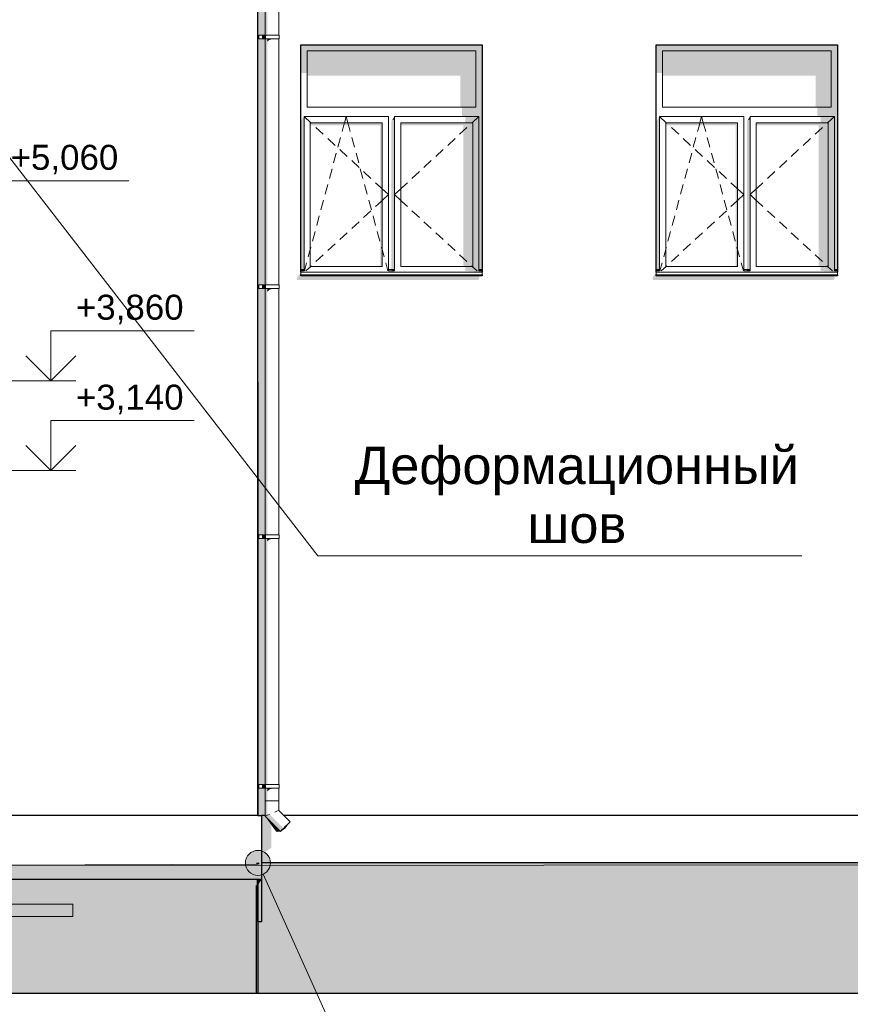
# Model space of a CAD drawing. Header units: millimetres. Extents: x -95523 to 190468, y -7401 to 17692.
# Tile 49 of 139: x -21893 to -15245, y -1132 to 6750. Entities that reach past the tile are written whole.
import ezdxf

# ---------------------------------------------------------------- set-up
doc = ezdxf.new("R2010")
doc.units = ezdxf.units.MM
doc.header["$MEASUREMENT"] = 0
doc.set_wipeout_variables(frame=1)
doc.linetypes.add('Wipeout_Contour', pattern=[1000, 0, -1000])
for name, color, linetype, lineweight in [('Р_Фасад в осях 1-24_2_1 Молдинги_Ном._пера__1', 7, 'Continuous', 15), ('Р_Фасад в осях 1-24_2_1_Цоколь_Ном._пера__2', 8, 'Continuous', 15), ('Р_Фасад в осях 1-24_2_1_Цоколь_Ном._пера__21', 7, 'Continuous', 30), ('Р_Фасад в осях 1-24_2_2D - Общий_Ном._пера__2', 8, 'Continuous', 15), ('Р_Фасад в осях 1-24_2_2D - Общий_Ном._пера__74', 255, 'Continuous', 0), ('Р_Фасад в осях 1-24_2_Аннотация - Выносная Надпись.Фасад фрагмент_Ном._пера__1', 7, 'Continuous', 15), ('Р_Фасад в осях 1-24_2_Конструктив - Стены Несущие_Ном._пера__1', 7, 'Continuous', 15), ('Р_Фасад в осях 1-24_2_Конструктив - Стены Несущие_Ном._пера__2', 8, 'Continuous', 15), ('Р_Фасад в осях 1-24_2_Конструктив - Стены Несущие_Ном._пера__21', 7, 'Continuous', 30), ('Р_Фасад в осях 1-24_2_Новый_1 ВОДОСТОК_Ном._пера__141', 7, 'Continuous', 20), ('Р_Фасад в осях 1-24_2_Новый_1 ВОДОСТОК_Ном._пера__2', 8, 'Continuous', 15), ('Р_Фасад в осях 1-24_2_Новый_1_  перегородки НОВЫЕ_Ном._пера__2', 8, 'Continuous', 15), ('Р_Фасад в осях 1-24_2_Новый_Аннотация - Выносная Надпись.Фасад фрагмент_Ном._пера__1', 7, 'Continuous', 15), ('Р_Фасад в осях 1-24_2_Новый_Конструктив - Стены Несущие_Ном._пера__2', 8, 'Continuous', 15), ('Р_Фасад в осях 1-24_2_Новый_Конструктив - Стены Несущие_Ном._пера__21', 7, 'Continuous', 30), ('Р_Фасад в осях 1-24_2_Размер - Отметка Уровня_Ном._пера__1', 7, 'Continuous', 15), ('Р_Фасад в осях 1-24_2_Размер - Отметка Уровня_Ном._пера__120', 7, 'Continuous', 5)]:
    doc.layers.add(name, color=color, linetype=linetype, lineweight=lineweight)
doc.layers.add('Р_Фасад в осях 1-24_2_1 Молдинги_Ном._пера__48', color=7, linetype='Continuous', lineweight=60, true_color=0xa80f02)
doc.layers.add('Р_Фасад в осях 1-24_2_Новый_Конструктив - Перекрытия_Ном._пера__89', color=7, linetype='Continuous', lineweight=20, true_color=0x71cebe)
doc.layers.add('Р_Фасад в осях 1-24_2_Новый_Конструктив - Перекрытия', color=7, linetype='Continuous')
doc.layers.add('Р_Фасад в осях 1-24_2_Размер - Отметка Уровня', color=7, linetype='Continuous')
doc.styles.add('СГЕНЕРИР_СТИЛЬ_1', font='arial.ttf')

msp = doc.modelspace()

# ---------------------------------------------------------------- hatches: boundary and pattern name
at = {"layer": 'Р_Фасад в осях 1-24_2_1_Цоколь_Ном._пера__2', "linetype": 'Continuous', "lineweight": 0, "true_color": 0x3f3f3f}
for points in [[(-19956.1, 380), (-19956.1, 66.6), (-19879.1, 121), (-19879.1, 311.8), (-19911.8, 358), (-19928, 374.1), (-19928, 380)], [(-19956.1, -134.1), (-19986.1, -134.1), (-19986.1, -176.5)]]:
    msp.add_hatch(color=250, dxfattribs=at).paths.add_polyline_path(points)
at = {"layer": 'Р_Фасад в осях 1-24_2_Конструктив - Стены Несущие_Ном._пера__2', "linetype": 'Continuous', "lineweight": 0, "true_color": 0x3f3f3f}
for points in [[(-19928, 7550), (-19987.3, 7550), (-19987.3, 3850), (-19928, 3850), (-19928, 4596.9), (-19978.9, 4596.9), (-19978.9, 4626.9), (-19928, 4626.9), (-19928, 6596.9), (-19978.9, 6596.9), (-19978.9, 6626.9), (-19928, 6626.9)], [(-18242.2, 6500), (-18192.2, 6500), (-18192.2, 6550), (-19642.2, 6550), (-19642.2, 6500), (-19592.2, 6500)], [(-15397.2, 6500), (-15347.2, 6500), (-15347.2, 6550), (-16797.2, 6550), (-16797.2, 6500), (-16747.2, 6500)], [(-19642.2, 6500), (-19642.2, 6323.7), (-19592.2, 6323.7), (-19592.2, 6500)], [(-18242.2, 6500), (-19592.2, 6500), (-19592.2, 6302.5), (-18367.2, 6302.5), (-18367.2, 6050), (-18242.2, 6050)], [(-18217.2, 5975), (-18217.2, 4750), (-18192.2, 4750), (-18192.2, 6500), (-18242.2, 6500), (-18242.2, 6050), (-18242.2, 5975)], [(-16797.2, 6500), (-16797.2, 6323.7), (-16747.2, 6323.7), (-16747.2, 6500)], [(-15397.2, 6500), (-16747.2, 6500), (-16747.2, 6302.5), (-15522.2, 6302.5), (-15522.2, 6050), (-15397.2, 6050)], [(-15397.2, 5975), (-15372.2, 5975), (-15372.2, 4750), (-15347.2, 4750), (-15347.2, 6500), (-15397.2, 6500), (-15397.2, 6050)], [(-18242.2, 6050), (-18352.2, 6050), (-18352.2, 5975), (-18242.2, 5975)], [(-15397.2, 6050), (-15507.2, 6050), (-15507.2, 5975), (-15397.2, 5975)], [(-19642.2, 4750), (-19617.2, 4750), (-19617.2, 5975), (-19642.2, 5939.6)], [(-19567.2, 5903.8), (-19007.2, 5903.8), (-19007.2, 4775), (-18992.2, 4775), (-18992.2, 5925), (-19567.2, 5925)], [(-18917.2, 5939.6), (-18917.2, 4750), (-18892.2, 4750), (-18892.2, 5950), (-18909.9, 5950)], [(-18909.9, 5950), (-18892.2, 5950), (-18892.2, 5975)], [(-18267.2, 5925), (-18842.2, 5925), (-18842.2, 5903.8), (-18342.2, 5903.8), (-18342.2, 4775), (-18267.2, 4775)], [(-18327.2, 5925), (-18217.2, 5925), (-18217.2, 5975), (-18327.2, 5975)], [(-18267.2, 4775), (-18217.2, 4775), (-18217.2, 5925), (-18267.2, 5925)], [(-16797.2, 4750), (-16772.2, 4750), (-16772.2, 5975), (-16797.2, 5939.6)], [(-16722.2, 5903.8), (-16162.2, 5903.8), (-16162.2, 4775), (-16147.2, 4775), (-16147.2, 5925), (-16722.2, 5925)], [(-16072.2, 4750), (-16047.2, 4750), (-16047.2, 5950), (-16064.9, 5950), (-16072.2, 5939.6)], [(-16064.9, 5950), (-16047.2, 5950), (-16047.2, 5975)], [(-15997.2, 5925), (-15997.2, 5903.8), (-15497.2, 5903.8), (-15497.2, 4775), (-15422.2, 4775), (-15422.2, 5925)], [(-15482.2, 5925), (-15372.2, 5925), (-15372.2, 5975), (-15482.2, 5975)], [(-15422.2, 5925), (-15422.2, 4775), (-15372.2, 4775), (-15372.2, 5925)], [(-19642.2, 4730), (-19672.2, 4685.7), (-19672.2, 4665.7), (-18222.2, 4665.7), (-18212.2, 4689.8), (-18219.4, 4689.8), (-18212.5, 4700), (-19642.2, 4700)], [(-19641.2, 4740), (-19617.2, 4740), (-19617.2, 4750), (-19641.2, 4750)], [(-19617.2, 4740), (-19641.2, 4740), (-19617.2, 4738.5)], [(-18916.2, 4750), (-18916.2, 4740), (-18892.2, 4740), (-18892.2, 4750)], [(-18916.2, 4740), (-18892.2, 4738.5), (-18892.2, 4740)], [(-18327.2, 4775), (-18327.2, 4738.5), (-18217.2, 4738.5), (-18217.2, 4775)], [(-18327.2, 4738.5), (-18192.2, 4730), (-18192.2, 4740), (-18217.2, 4740), (-18217.2, 4738.5)], [(-18217.2, 4740), (-18192.2, 4740), (-18192.2, 4750), (-18217.2, 4750)], [(-16827.2, 4685.7), (-16827.2, 4665.7), (-15377.2, 4665.7), (-15367.2, 4689.8), (-15374.4, 4689.8), (-15367.5, 4700), (-16797.2, 4700), (-16797.2, 4730)], [(-16772.2, 4750), (-16796.2, 4750), (-16796.2, 4740), (-16772.2, 4740)], [(-16772.2, 4740), (-16796.2, 4740), (-16772.2, 4738.5)], [(-16071.2, 4750), (-16071.2, 4740), (-16047.2, 4740), (-16047.2, 4750)], [(-16047.2, 4740), (-16071.2, 4740), (-16047.2, 4738.5)], [(-15372.2, 4775), (-15482.2, 4775), (-15482.2, 4738.5), (-15372.2, 4738.5)], [(-15347.2, 4730), (-15347.2, 4740), (-15372.2, 4740), (-15372.2, 4738.5), (-15482.2, 4738.5)], [(-15347.2, 4750), (-15372.2, 4750), (-15372.2, 4740), (-15347.2, 4740)], [(-19642.2, 4700), (-18192.2, 4700), (-18192.2, 4708.1), (-19642.2, 4708.1)], [(-16797.2, 4708.1), (-16797.2, 4700), (-15347.2, 4700), (-15347.2, 4708.1)], [(-19928, 3850), (-19986.3, 3850), (-19986.3, 380), (-19928, 380), (-19928, 596.9), (-19978.9, 596.9), (-19978.9, 626.9), (-19928, 626.9), (-19928, 2596.9), (-19978.9, 2596.9), (-19978.9, 2626.9), (-19928, 2626.9)], [(-19987.3, 380), (-19986.3, 380), (-19986.3, 3780), (-19987.3, 3780)], [(-19956.1, -42.4), (-15172, -42.4), (-15172, -328.5), (-14177.2, -328.5), (-14177.2, -286), (-15142, -286), (-15142, 0), (-19956.1, 0)], [(-19987.3, -345.6), (-19986.3, -345.6), (-19986.3, -134.1), (-19987.3, -134.1)], [(-19986.1, -134.1), (-19986.3, -345.6)], [(-19986.1, -345.6), (-19987.3, -345.6), (-19987.3, -515.7), (-19956.1, -471.6), (-19986.1, -471.6)]]:
    msp.add_hatch(color=250, dxfattribs=at).paths.add_polyline_path(points)
at = {"layer": 'Р_Фасад в осях 1-24_2_Новый_1 ВОДОСТОК_Ном._пера__2', "linetype": 'Continuous', "lineweight": 0, "true_color": 0x3f3f3f}
for points in [[(-19928, 11223.3), (-19928, 496.9), (-19923.8, 496.9), (-19923.8, 596.9), (-19927.9, 596.9), (-19927.9, 626.9), (-19923.8, 626.9), (-19923.8, 2596.9), (-19927.9, 2596.9), (-19927.9, 2626.9), (-19923.8, 2626.9), (-19923.8, 4596.9), (-19927.9, 4596.9), (-19927.9, 4626.9), (-19923.8, 4626.9), (-19923.8, 6596.9), (-19927.9, 6596.9), (-19927.9, 6626.9), (-19923.8, 6626.9), (-19923.8, 8596.9), (-19927.9, 8596.9), (-19927.9, 8626.9), (-19923.8, 8626.9), (-19923.8, 10596.9), (-19927.9, 10596.9), (-19927.9, 10626.9), (-19923.8, 10626.9), (-19923.8, 11223.3)], [(-19911.8, 8596.9), (-19923.8, 8596.9), (-19923.8, 6626.9), (-19911.8, 6626.9)], [(-19977.5, 6596.9), (-19977.5, 6626.9), (-19978.9, 6626.9), (-19978.9, 6596.9)], [(-19950.7, 6596.9), (-19928, 6596.9), (-19928, 6626.9), (-19950.7, 6626.9)], [(-19911.8, 6596.9), (-19923.8, 6596.9), (-19923.8, 4626.9), (-19911.8, 4626.9)], [(-19911.8, 6596.9), (-19911.8, 6571.3), (-19894, 6588.2), (-19894, 6596.9)], [(-19894, 6596.9), (-19894, 6588.2), (-19875.3, 6593.4), (-19873, 6594.5), (-19873, 6596.9)], [(-19873, 6596.9), (-19873, 6594.5), (-19852.7, 6594.5), (-19851.9, 6596.9)], [(-19851.9, 6596.9), (-19851.9, 6594.9), (-19834.1, 6594.9), (-19834.1, 6596.9)], [(-19834.1, 6594.9), (-19822.1, 6594.8), (-19822.1, 6596.9), (-19834.1, 6596.9)], [(-19822.1, 6596.9), (-19822.1, 6594.8), (-19818, 6594.4), (-19818, 6596.9)], [(-19977.5, 4596.9), (-19977.5, 4626.9), (-19978.9, 4626.9), (-19978.9, 4596.9)], [(-19950.7, 4596.9), (-19928, 4596.9), (-19928, 4626.9), (-19950.7, 4626.9)], [(-19923.8, 2626.9), (-19911.8, 2626.9), (-19911.8, 4596.9), (-19923.8, 4596.9)], [(-19911.8, 4596.9), (-19911.8, 4571.3), (-19894, 4588.2), (-19894, 4596.9)], [(-19873, 4596.9), (-19894, 4596.9), (-19894, 4588.2), (-19875.3, 4593.4), (-19873, 4594.5)], [(-19873, 4594.5), (-19852.7, 4594.5), (-19851.9, 4596.9), (-19873, 4596.9)], [(-19834.1, 4596.9), (-19851.9, 4596.9), (-19851.9, 4594.9), (-19834.1, 4594.9)], [(-19834.1, 4594.9), (-19822.1, 4594.8), (-19822.1, 4596.9), (-19834.1, 4596.9)], [(-19822.1, 4596.9), (-19822.1, 4594.8), (-19818, 4594.4), (-19818, 4596.9)], [(-19977.5, 2596.9), (-19977.5, 2626.9), (-19978.9, 2626.9), (-19978.9, 2596.9)], [(-19950.7, 2596.9), (-19928, 2596.9), (-19928, 2626.9), (-19950.7, 2626.9)], [(-19923.8, 2596.9), (-19923.8, 626.9), (-19911.8, 626.9), (-19911.8, 2596.9)], [(-19894, 2596.9), (-19911.8, 2596.9), (-19911.8, 2571.3), (-19894, 2588.2)], [(-19873, 2596.9), (-19894, 2596.9), (-19894, 2588.2), (-19875.3, 2593.4), (-19873, 2594.5)], [(-19873, 2594.5), (-19852.7, 2594.5), (-19851.9, 2596.9), (-19873, 2596.9)], [(-19834.1, 2596.9), (-19851.9, 2596.9), (-19851.9, 2594.9), (-19834.1, 2594.9)], [(-19834.1, 2594.9), (-19822.1, 2594.8), (-19822.1, 2596.9), (-19834.1, 2596.9)], [(-19822.1, 2596.9), (-19822.1, 2594.8), (-19818, 2594.4), (-19818, 2596.9)], [(-19977.5, 596.9), (-19977.5, 626.9), (-19978.9, 626.9), (-19978.9, 596.9)], [(-19950.7, 596.9), (-19928, 596.9), (-19928, 626.9), (-19950.7, 626.9)], [(-19923.8, 596.9), (-19923.8, 496.9), (-19911.8, 496.9), (-19911.8, 596.9)], [(-19894, 596.9), (-19911.8, 596.9), (-19911.8, 571.3), (-19894, 588.2)], [(-19873, 596.9), (-19894, 596.9), (-19894, 588.2), (-19875.3, 593.4), (-19873, 594.5)], [(-19873, 596.9), (-19873, 594.5), (-19852.7, 594.5), (-19851.9, 596.9)], [(-19851.9, 596.9), (-19851.9, 594.9), (-19834.1, 594.9), (-19834.1, 596.9)], [(-19834.1, 596.9), (-19834.1, 594.9), (-19822.1, 594.8), (-19822.1, 596.9)], [(-19818, 596.9), (-19822.1, 596.9), (-19822.1, 594.8), (-19818, 594.4)], [(-19928, 496.9), (-19928, 374.1), (-19923.8, 375.9), (-19923.8, 496.9)], [(-19923.8, 496.9), (-19923.8, 375.9), (-19911.8, 380.8), (-19911.8, 496.9)], [(-19923.8, 375.9), (-19928, 374.1), (-19805.8, 252), (-19802.8, 254.9)], [(-19923.8, 375.9), (-19802.8, 254.9), (-19794.4, 263.4), (-19911.8, 380.8)], [(-19911.8, 380.8), (-19794.4, 263.4), (-19781.8, 276), (-19894, 388.2)], [(-19879.7, 325.9), (-19911.8, 358), (-19844.9, 263.4), (-19844.4, 276)], [(-19839.5, 285.7), (-19879.7, 325.9), (-19844.4, 276)], [(-19844.9, 264.3), (-19838.2, 254.9), (-19825.5, 252), (-19843.6, 277.6), (-19844.4, 276)], [(-19844.9, 263.4), (-19838.2, 254.9), (-19844.9, 264.3)], [(-19839.5, 285.7), (-19843.6, 277.6), (-19825.5, 252), (-19808.7, 254.9)], [(-19794.4, 263.4), (-19798.1, 259.6), (-19789.9, 263.4), (-19791.8, 266)], [(-19791.8, 266), (-19789.9, 263.4), (-19772.5, 276), (-19776.4, 281.4), (-19781.8, 276)], [(-19766.9, 290.9), (-19776.4, 281.4), (-19772.5, 276), (-19759.1, 290.9), (-19762.3, 295.4)], [(-19752, 305.7), (-19762.3, 295.4), (-19759.1, 290.9), (-19751.5, 305.7)]]:
    msp.add_hatch(color=250, dxfattribs=at).paths.add_polyline_path(points)
at = {"layer": 'Р_Фасад в осях 1-24_2_Новый_1_  перегородки НОВЫЕ_Ном._пера__2', "linetype": 'Continuous', "lineweight": 0, "true_color": 0x3f3f3f}
msp.add_hatch(color=250, dxfattribs=at).paths.add_polyline_path([(-19987.3, 3780), (-19986.3, 3780), (-19986.3, 3850)])
at = {"layer": 'Р_Фасад в осях 1-24_2_Новый_Конструктив - Стены Несущие_Ном._пера__2', "linetype": 'Continuous', "lineweight": 0, "true_color": 0x3f3f3f}
for points in [[(-22467.2, -63), (-22467.2, -180), (-22448.6, -180), (-22443.8, -173.1), (-19997.3, -171.7), (-19997.3, -134.1), (-22437, -134.1), (-22437, -163.6), (-22467, -163.6), (-22467, -63)], [(-19997.3, -134.1), (-19997.3, -171.7), (-19987.3, -171.7), (-19987.3, -134.1)]]:
    msp.add_hatch(color=250, dxfattribs=at).paths.add_polyline_path(points)
at = {"layer": 'Р_Фасад в осях 1-24_2_Размер - Отметка Уровня', "linetype": 'Continuous', "lineweight": 0, "true_color": 0x000000}
msp.add_hatch(color=18, dxfattribs=at).paths.add_polyline_path([(-20086.3, 0), (-20078.7, -38.3), (-20057, -70.7), (-20024.6, -92.4), (-19986.3, -100), (-19948, -92.4), (-19915.6, -70.7), (-19893.9, -38.3), (-19886.3, 0), (-19893.9, 38.3), (-19915.6, 70.7), (-19948, 92.4), (-19986.3, 100), (-20024.6, 92.4), (-20057, 70.7), (-20078.7, 38.3)])

# ---------------------------------------------------------------- linework, layer by layer
at = {"layer": 'Р_Фасад в осях 1-24_2_1 Молдинги_Ном._пера__1', "color": 7, "linetype": 'Continuous', "lineweight": 15}
msp.add_line((-19986.3, -10), (-22437.2, -20.3), dxfattribs=at)
at = {"layer": 'Р_Фасад в осях 1-24_2_1 Молдинги_Ном._пера__48', "color": 14, "linetype": 'Continuous', "lineweight": 60, "true_color": 0xa80f02}
msp.add_line((-19986.3, 0), (-19986.3, -10), dxfattribs=at)
at = {"layer": 'Р_Фасад в осях 1-24_2_1_Цоколь_Ном._пера__21', "color": 7, "linetype": 'Continuous', "lineweight": 30}
for p, q in [((-19986.1, 380), (-22291, 380)), ((-19986.1, 380), (-19956.1, 380)), ((-19956.1, 380), (-19956.1, -134.1)), ((-19928, 380), (-19956.1, 380)), ((-15142, 380), (-19778.2, 380)), ((-15142, 0), (-19956.1, 0)), ((-19986.1, -134.1), (-22437, -134.1)), ((-19986.1, -471.6), (-19986.1, -134.1)), ((-19956.1, -134.1), (-19986.1, -134.1)), ((-19956.1, -134.1), (-19956.1, -471.6)), ((-19956.1, -471.6), (-19986.1, -471.6))]:
    msp.add_line(p, q, dxfattribs=at)
at = {"layer": 'Р_Фасад в осях 1-24_2_Конструктив - Стены Несущие_Ном._пера__1', "color": 7, "linetype": 'Continuous', "lineweight": 15}
for p, q in [((-19592.2, 6050), (-19592.2, 6500)), ((-19592.2, 6500), (-18242.2, 6500)), ((-18242.2, 6500), (-18242.2, 6050)), ((-16747.2, 6050), (-16747.2, 6500)), ((-16747.2, 6500), (-15397.2, 6500)), ((-15397.2, 6500), (-15397.2, 6050)), ((-18242.2, 6050), (-19592.2, 6050)), ((-15397.2, 6050), (-16747.2, 6050)), ((-19617.2, 5975), (-19617.2, 5925)), ((-18942.2, 5975), (-19617.2, 5975)), ((-19617.2, 5975), (-19563.2, 5925)), ((-19617.2, 5925), (-19617.2, 4775)), ((-19567.2, 4775), (-19567.2, 5925)), ((-19567.2, 5925), (-18992.2, 5925)), ((-19563.2, 5925), (-19558.5, 5920.6)), ((-19300.5, 5897.8), (-19293.2, 5925)), ((-19293.2, 5925), (-19279.7, 5975)), ((-19266.2, 5925), (-19279.7, 5975)), ((-19258.8, 5897.8), (-19266.2, 5925)), ((-18992.2, 5925), (-18992.2, 4775)), ((-18942.2, 5925), (-18942.2, 5975)), ((-18942.2, 4775), (-18942.2, 5925)), ((-18892.2, 5975), (-18892.2, 5925)), ((-18217.2, 5975), (-18892.2, 5975)), ((-18892.2, 5925), (-18892.2, 4775)), ((-18842.2, 4775), (-18842.2, 5925)), ((-18842.2, 5925), (-18267.2, 5925)), ((-18271.2, 5925), (-18275.9, 5920.6)), ((-18217.2, 5975), (-18271.2, 5925)), ((-18267.2, 5925), (-18267.2, 4775)), ((-18217.2, 5925), (-18217.2, 5975)), ((-18217.2, 4775), (-18217.2, 5925)), ((-16772.2, 5975), (-16772.2, 5925)), ((-16097.2, 5975), (-16772.2, 5975)), ((-16772.2, 5975), (-16718.2, 5925)), ((-16772.2, 5925), (-16772.2, 4775)), ((-16722.2, 4775), (-16722.2, 5925)), ((-16722.2, 5925), (-16147.2, 5925)), ((-16718.2, 5925), (-16713.5, 5920.6)), ((-16455.5, 5897.8), (-16448.2, 5925)), ((-16448.2, 5925), (-16434.7, 5975)), ((-16421.2, 5925), (-16434.7, 5975)), ((-16413.8, 5897.8), (-16421.2, 5925)), ((-16147.2, 5925), (-16147.2, 4775)), ((-16097.2, 5925), (-16097.2, 5975)), ((-16097.2, 4775), (-16097.2, 5925)), ((-16047.2, 5975), (-16047.2, 5925)), ((-15372.2, 5975), (-16047.2, 5975)), ((-16047.2, 5925), (-16047.2, 4775)), ((-15997.2, 4775), (-15997.2, 5925)), ((-15997.2, 5925), (-15422.2, 5925)), ((-15426.2, 5925), (-15430.9, 5920.6)), ((-15372.2, 5975), (-15426.2, 5925)), ((-15422.2, 5925), (-15422.2, 4775)), ((-15372.2, 5925), (-15372.2, 5975)), ((-15372.2, 4775), (-15372.2, 5925)), ((-19521.8, 5886.7), (-19463.1, 5832.3)), ((-19312.2, 5854.6), (-19300.5, 5897.8)), ((-19247.2, 5854.6), (-19258.8, 5897.8)), ((-18312.6, 5886.7), (-18371.3, 5832.3)), ((-16676.8, 5886.7), (-16618.1, 5832.3)), ((-16467.2, 5854.6), (-16455.5, 5897.8)), ((-16402.2, 5854.6), (-16413.8, 5897.8)), ((-15467.6, 5886.7), (-15526.3, 5832.3)), ((-19426.4, 5798.4), (-19367.7, 5744)), ((-19346.1, 5729), (-19325.2, 5806.3)), ((-19213.3, 5729), (-19234.1, 5806.3)), ((-18408, 5798.4), (-18466.7, 5744)), ((-16581.4, 5798.4), (-16522.7, 5744)), ((-16501.1, 5729), (-16480.2, 5806.3)), ((-16368.3, 5729), (-16389.1, 5806.3)), ((-15563, 5798.4), (-15621.7, 5744)), ((-19380, 5603.5), (-19359.1, 5680.8)), ((-19331, 5710), (-19272.3, 5655.7)), ((-19179.4, 5603.5), (-19200.2, 5680.8)), ((-18503.3, 5710), (-18562, 5655.7)), ((-16535, 5603.5), (-16514.1, 5680.8)), ((-16486, 5710), (-16427.3, 5655.7)), ((-16334.4, 5603.5), (-16355.2, 5680.8)), ((-15658.3, 5710), (-15717, 5655.7)), ((-19235.6, 5621.7), (-19176.9, 5567.4)), ((-18598.7, 5621.7), (-18657.4, 5567.4)), ((-16390.6, 5621.7), (-16331.9, 5567.4)), ((-15753.7, 5621.7), (-15812.4, 5567.4)), ((-19413.9, 5478), (-19393, 5555.3)), ((-19145.5, 5478), (-19166.4, 5555.3)), ((-19140.2, 5533.4), (-19081.5, 5479)), ((-18694.1, 5533.4), (-18752.8, 5479)), ((-16568.9, 5478), (-16548, 5555.3)), ((-16300.5, 5478), (-16321.4, 5555.3)), ((-16295.2, 5533.4), (-16236.5, 5479)), ((-15849.1, 5533.4), (-15907.8, 5479)), ((-19044.8, 5445.1), (-19000.9, 5404.4)), ((-18789.5, 5445.1), (-18833.5, 5404.4)), ((-16199.8, 5445.1), (-16155.9, 5404.4)), ((-15944.5, 5445.1), (-15988.5, 5404.4)), ((-19447.7, 5352.5), (-19426.9, 5429.8)), ((-19111.6, 5352.5), (-19132.5, 5429.8)), ((-19000.9, 5404.4), (-18992.2, 5396.3)), ((-18992.2, 5396.3), (-18942.2, 5350)), ((-18842.2, 5396.3), (-18892.2, 5350)), ((-18833.5, 5404.4), (-18842.2, 5396.3)), ((-16602.7, 5352.5), (-16581.9, 5429.8)), ((-16266.6, 5352.5), (-16287.5, 5429.8)), ((-16155.9, 5404.4), (-16147.2, 5396.3)), ((-16147.2, 5396.3), (-16097.2, 5350)), ((-15997.2, 5396.3), (-16047.2, 5350)), ((-15988.5, 5404.4), (-15997.2, 5396.3)), ((-19481.6, 5227), (-19460.8, 5304.3)), ((-19077.7, 5227), (-19098.6, 5304.3)), ((-19044.8, 5254.9), (-19000.9, 5295.6)), ((-19000.9, 5295.6), (-18992.2, 5303.7)), ((-18992.2, 5303.7), (-18942.2, 5350)), ((-18842.2, 5303.7), (-18892.2, 5350)), ((-18833.5, 5295.6), (-18842.2, 5303.7)), ((-18789.5, 5254.9), (-18833.5, 5295.6)), ((-16636.6, 5227), (-16615.8, 5304.3)), ((-16232.7, 5227), (-16253.6, 5304.3)), ((-16199.8, 5254.9), (-16155.9, 5295.6)), ((-16155.9, 5295.6), (-16147.2, 5303.7)), ((-16147.2, 5303.7), (-16097.2, 5350)), ((-15997.2, 5303.7), (-16047.2, 5350)), ((-15988.5, 5295.6), (-15997.2, 5303.7)), ((-15944.5, 5254.9), (-15988.5, 5295.6)), ((-19140.2, 5166.6), (-19081.5, 5221)), ((-18694.1, 5166.6), (-18752.8, 5221)), ((-16295.2, 5166.6), (-16236.5, 5221)), ((-15849.1, 5166.6), (-15907.8, 5221)), ((-19515.5, 5101.5), (-19494.7, 5178.8)), ((-19235.6, 5078.3), (-19176.9, 5132.6)), ((-19043.8, 5101.5), (-19064.7, 5178.8)), ((-18598.7, 5078.3), (-18657.4, 5132.6)), ((-16670.5, 5101.5), (-16649.7, 5178.8)), ((-16390.6, 5078.3), (-16331.9, 5132.6)), ((-16198.8, 5101.5), (-16219.7, 5178.8)), ((-15753.7, 5078.3), (-15812.4, 5132.6)), ((-19549.4, 4976), (-19528.6, 5053.2)), ((-19010, 4976), (-19030.8, 5053.2)), ((-16704.4, 4976), (-16683.6, 5053.2)), ((-16165, 4976), (-16185.8, 5053.2)), ((-19331, 4990), (-19272.3, 5044.3)), ((-18503.3, 4990), (-18562, 5044.3)), ((-16486, 4990), (-16427.3, 5044.3)), ((-15658.3, 4990), (-15717, 5044.3)), ((-19583.3, 4850.5), (-19567.2, 4910.2)), ((-19567.2, 4910.2), (-19562.4, 4927.7)), ((-19426.4, 4901.6), (-19367.7, 4956)), ((-18992.2, 4910.2), (-18996.9, 4927.7)), ((-18976.1, 4850.5), (-18992.2, 4910.2)), ((-18408, 4901.6), (-18466.7, 4956)), ((-16738.3, 4850.5), (-16722.2, 4910.2)), ((-16722.2, 4910.2), (-16717.4, 4927.7)), ((-16581.4, 4901.6), (-16522.7, 4956)), ((-16147.2, 4910.2), (-16151.9, 4927.7)), ((-16131.1, 4850.5), (-16147.2, 4910.2)), ((-15563, 4901.6), (-15621.7, 4956)), ((-19521.8, 4813.3), (-19463.1, 4867.7)), ((-18312.6, 4813.3), (-18371.3, 4867.7)), ((-16676.8, 4813.3), (-16618.1, 4867.7)), ((-15467.6, 4813.3), (-15526.3, 4867.7)), ((-19642.2, 4750), (-19617.2, 4750)), ((-19642.2, 4740), (-19617.2, 4740)), ((-19642.2, 4730), (-19642.2, 4728.1)), ((-19617.2, 4775), (-19617.2, 4738.5)), ((-19613.5, 4738.5), (-19596.3, 4802.2)), ((-19602.6, 4738.5), (-19563.2, 4775)), ((-18992.2, 4775), (-19567.2, 4775)), ((-19563.2, 4775), (-19558.5, 4779.4)), ((-18945.8, 4738.5), (-18963, 4802.2)), ((-18942.2, 4738.5), (-18942.2, 4775)), ((-18942.2, 4750), (-18892.2, 4750)), ((-18942.2, 4740), (-18892.2, 4740)), ((-18892.2, 4775), (-18892.2, 4738.5)), ((-18267.2, 4775), (-18842.2, 4775)), ((-18271.2, 4775), (-18275.9, 4779.4)), ((-18231.8, 4738.5), (-18271.2, 4775)), ((-18217.2, 4738.5), (-18217.2, 4775)), ((-18217.2, 4750), (-18192.2, 4750)), ((-18217.2, 4740), (-18192.2, 4740)), ((-18192.2, 4730), (-18192.2, 4728.1)), ((-16797.2, 4750), (-16772.2, 4750)), ((-16797.2, 4740), (-16772.2, 4740)), ((-16797.2, 4730), (-16797.2, 4728.1)), ((-16772.2, 4775), (-16772.2, 4738.5)), ((-16768.5, 4738.5), (-16751.3, 4802.2)), ((-16757.6, 4738.5), (-16718.2, 4775)), ((-16147.2, 4775), (-16722.2, 4775)), ((-16718.2, 4775), (-16713.5, 4779.4)), ((-16100.8, 4738.5), (-16118, 4802.2)), ((-16097.2, 4738.5), (-16097.2, 4775)), ((-16097.2, 4750), (-16047.2, 4750)), ((-16097.2, 4740), (-16047.2, 4740)), ((-16047.2, 4775), (-16047.2, 4738.5)), ((-15422.2, 4775), (-15997.2, 4775)), ((-15426.2, 4775), (-15430.9, 4779.4)), ((-15386.8, 4738.5), (-15426.2, 4775)), ((-15372.2, 4738.5), (-15372.2, 4775)), ((-15372.2, 4750), (-15347.2, 4750)), ((-15372.2, 4740), (-15347.2, 4740)), ((-15347.2, 4730), (-15347.2, 4728.1)), ((-19642.2, 4728.1), (-19642.2, 4708.1)), ((-19642.2, 4728.1), (-18192.2, 4728.1)), ((-19642.2, 4708.1), (-18192.2, 4708.1)), ((-18192.2, 4728.1), (-18192.2, 4708.1)), ((-16797.2, 4728.1), (-16797.2, 4708.1)), ((-16797.2, 4728.1), (-15347.2, 4728.1)), ((-16797.2, 4708.1), (-15347.2, 4708.1)), ((-15347.2, 4728.1), (-15347.2, 4708.1))]:
    msp.add_line(p, q, dxfattribs=at)
at = {"layer": 'Р_Фасад в осях 1-24_2_Конструктив - Стены Несущие_Ном._пера__21', "color": 7, "linetype": 'Continuous', "lineweight": 30}
for p, q in [((-19642.2, 4730), (-19642.2, 6550)), ((-19642.2, 6550), (-18192.2, 6550)), ((-18192.2, 6550), (-18192.2, 4730)), ((-16797.2, 6550), (-15347.2, 6550)), ((-16797.2, 4730), (-16797.2, 6550)), ((-15347.2, 6550), (-15347.2, 4730)), ((-19642.2, 4700), (-19642.2, 4708.1)), ((-18192.2, 4700), (-19642.2, 4700)), ((-18192.2, 4708.1), (-18192.2, 4700)), ((-16797.2, 4700), (-16797.2, 4708.1)), ((-15347.2, 4700), (-16797.2, 4700)), ((-15347.2, 4708.1), (-15347.2, 4700)), ((-19986.3, 380), (-19986.3, 3850)), ((-19986.3, -345.6), (-19986.3, -134.1)), ((-19986.1, -345.6), (-19986.3, -345.6)), ((-19987.3, -1042.9), (-13917.2, -1042.9))]:
    msp.add_line(p, q, dxfattribs=at)
at = {"layer": 'Р_Фасад в осях 1-24_2_Новый_1 ВОДОСТОК_Ном._пера__141', "color": 7, "linetype": 'Continuous', "lineweight": 20}
for p, q in [((-19928, 11223.3), (-19928, 496.9)), ((-19818, 8596.9), (-19818, 6626.9)), ((-19977.5, 6626.9), (-19978.9, 6626.9)), ((-19978.9, 6596.9), (-19978.9, 6626.9)), ((-19950.7, 6626.9), (-19977.5, 6626.9)), ((-19977.5, 6596.9), (-19977.5, 6626.9)), ((-19928, 6626.9), (-19950.7, 6626.9)), ((-19950.7, 6596.9), (-19950.7, 6626.9)), ((-19925.9, 6626.9), (-19927.9, 6626.9)), ((-19927.9, 6596.9), (-19927.9, 6626.9)), ((-19872.9, 6626.9), (-19925.9, 6626.9)), ((-19925.9, 6596.9), (-19925.9, 6626.9)), ((-19851, 6626.9), (-19872.9, 6626.9)), ((-19832.5, 6626.9), (-19851, 6626.9)), ((-19820.2, 6626.9), (-19832.5, 6626.9)), ((-19815.9, 6626.9), (-19820.2, 6626.9)), ((-19815.9, 6596.9), (-19815.9, 6626.9)), ((-19977.5, 6596.9), (-19978.9, 6596.9)), ((-19950.7, 6596.9), (-19977.5, 6596.9)), ((-19928, 6596.9), (-19950.7, 6596.9)), ((-19925.9, 6596.9), (-19927.9, 6596.9)), ((-19872.9, 6596.9), (-19925.9, 6596.9)), ((-19851, 6596.9), (-19872.9, 6596.9)), ((-19832.5, 6596.9), (-19851, 6596.9)), ((-19820.2, 6596.9), (-19832.5, 6596.9)), ((-19815.9, 6596.9), (-19820.2, 6596.9)), ((-19818, 6596.9), (-19818, 4626.9)), ((-19977.5, 4626.9), (-19978.9, 4626.9)), ((-19978.9, 4596.9), (-19978.9, 4626.9)), ((-19977.5, 4596.9), (-19978.9, 4596.9)), ((-19950.7, 4626.9), (-19977.5, 4626.9)), ((-19977.5, 4596.9), (-19977.5, 4626.9)), ((-19950.7, 4596.9), (-19977.5, 4596.9)), ((-19928, 4626.9), (-19950.7, 4626.9)), ((-19950.7, 4596.9), (-19950.7, 4626.9)), ((-19928, 4596.9), (-19950.7, 4596.9)), ((-19925.9, 4626.9), (-19927.9, 4626.9)), ((-19927.9, 4596.9), (-19927.9, 4626.9)), ((-19925.9, 4596.9), (-19927.9, 4596.9)), ((-19872.9, 4626.9), (-19925.9, 4626.9)), ((-19925.9, 4596.9), (-19925.9, 4626.9)), ((-19872.9, 4596.9), (-19925.9, 4596.9)), ((-19851, 4626.9), (-19872.9, 4626.9)), ((-19851, 4596.9), (-19872.9, 4596.9)), ((-19832.5, 4626.9), (-19851, 4626.9)), ((-19832.5, 4596.9), (-19851, 4596.9)), ((-19820.2, 4626.9), (-19832.5, 4626.9)), ((-19820.2, 4596.9), (-19832.5, 4596.9)), ((-19815.9, 4626.9), (-19820.2, 4626.9)), ((-19815.9, 4596.9), (-19820.2, 4596.9)), ((-19818, 4596.9), (-19818, 2626.9)), ((-19815.9, 4596.9), (-19815.9, 4626.9)), ((-19977.5, 2626.9), (-19978.9, 2626.9)), ((-19978.9, 2596.9), (-19978.9, 2626.9)), ((-19950.7, 2626.9), (-19977.5, 2626.9)), ((-19977.5, 2596.9), (-19977.5, 2626.9)), ((-19928, 2626.9), (-19950.7, 2626.9)), ((-19950.7, 2596.9), (-19950.7, 2626.9)), ((-19925.9, 2626.9), (-19927.9, 2626.9)), ((-19927.9, 2596.9), (-19927.9, 2626.9)), ((-19872.9, 2626.9), (-19925.9, 2626.9)), ((-19925.9, 2596.9), (-19925.9, 2626.9)), ((-19851, 2626.9), (-19872.9, 2626.9)), ((-19832.5, 2626.9), (-19851, 2626.9)), ((-19820.2, 2626.9), (-19832.5, 2626.9)), ((-19815.9, 2626.9), (-19820.2, 2626.9)), ((-19815.9, 2596.9), (-19815.9, 2626.9)), ((-19977.5, 2596.9), (-19978.9, 2596.9)), ((-19950.7, 2596.9), (-19977.5, 2596.9)), ((-19928, 2596.9), (-19950.7, 2596.9)), ((-19925.9, 2596.9), (-19927.9, 2596.9)), ((-19872.9, 2596.9), (-19925.9, 2596.9)), ((-19851, 2596.9), (-19872.9, 2596.9)), ((-19832.5, 2596.9), (-19851, 2596.9)), ((-19820.2, 2596.9), (-19832.5, 2596.9)), ((-19815.9, 2596.9), (-19820.2, 2596.9)), ((-19818, 2596.9), (-19818, 626.9)), ((-19977.5, 626.9), (-19978.9, 626.9)), ((-19978.9, 596.9), (-19978.9, 626.9)), ((-19977.5, 596.9), (-19978.9, 596.9)), ((-19950.7, 626.9), (-19977.5, 626.9)), ((-19977.5, 596.9), (-19977.5, 626.9)), ((-19950.7, 596.9), (-19977.5, 596.9)), ((-19928, 626.9), (-19950.7, 626.9)), ((-19950.7, 596.9), (-19950.7, 626.9)), ((-19928, 596.9), (-19950.7, 596.9)), ((-19925.9, 626.9), (-19927.9, 626.9)), ((-19927.9, 596.9), (-19927.9, 626.9)), ((-19925.9, 596.9), (-19927.9, 596.9)), ((-19872.9, 626.9), (-19925.9, 626.9)), ((-19925.9, 596.9), (-19925.9, 626.9)), ((-19872.9, 596.9), (-19925.9, 596.9)), ((-19851, 626.9), (-19872.9, 626.9)), ((-19851, 596.9), (-19872.9, 596.9)), ((-19832.5, 626.9), (-19851, 626.9)), ((-19832.5, 596.9), (-19851, 596.9)), ((-19820.2, 626.9), (-19832.5, 626.9)), ((-19820.2, 596.9), (-19832.5, 596.9)), ((-19815.9, 626.9), (-19820.2, 626.9)), ((-19815.9, 596.9), (-19820.2, 596.9)), ((-19818, 596.9), (-19818, 496.9)), ((-19815.9, 596.9), (-19815.9, 626.9)), ((-19928, 496.9), (-19923.8, 496.9)), ((-19928, 496.9), (-19928, 374.1)), ((-19923.8, 496.9), (-19911.8, 496.9)), ((-19911.8, 496.9), (-19894, 496.9)), ((-19894, 496.9), (-19873, 496.9)), ((-19873, 496.9), (-19851.9, 496.9)), ((-19851.9, 496.9), (-19834.1, 496.9)), ((-19834.1, 496.9), (-19822.1, 496.9)), ((-19822.1, 496.9), (-19818, 496.9)), ((-19818, 496.9), (-19818, 419.7)), ((-19851.9, 405.6), (-19834.1, 413)), ((-19834.1, 413), (-19822.1, 418)), ((-19822.1, 418), (-19818, 419.7)), ((-19818, 419.7), (-19728, 329.7)), ((-19928, 374.1), (-19923.8, 375.9)), ((-19928, 374.1), (-19805.8, 252)), ((-19923.8, 375.9), (-19911.8, 380.8)), ((-19911.8, 380.8), (-19894, 388.2)), ((-19911.8, 358), (-19844.9, 263.4)), ((-19752, 305.7), (-19739.4, 318.4)), ((-19739.4, 318.4), (-19731, 326.8)), ((-19731, 326.8), (-19728, 329.7)), ((-19844.9, 263.4), (-19844.4, 276)), ((-19838.2, 254.9), (-19844.9, 263.4)), ((-19844.4, 276), (-19839.5, 285.7)), ((-19825.5, 252), (-19838.2, 254.9)), ((-19808.7, 254.9), (-19825.5, 252)), ((-19805.8, 252), (-19802.8, 254.9)), ((-19802.8, 254.9), (-19794.4, 263.4)), ((-19789.9, 263.4), (-19798.1, 259.6)), ((-19794.4, 263.4), (-19781.8, 276)), ((-19772.5, 276), (-19789.9, 263.4)), ((-19781.8, 276), (-19766.9, 290.9)), ((-19759.1, 290.9), (-19772.5, 276)), ((-19766.9, 290.9), (-19752, 305.7)), ((-19751.5, 305.7), (-19759.1, 290.9)), ((-19751.5, 306.3), (-19751.5, 305.7))]:
    msp.add_line(p, q, dxfattribs=at)
at = {"layer": 'Р_Фасад в осях 1-24_2_Новый_Аннотация - Выносная Надпись.Фасад фрагмент_Ном._пера__1', "color": 7, "linetype": 'Continuous', "lineweight": 15}
for p, q in [((-22365.8, 6150.8), (-19505.5, 2458.4)), ((-19505.5, 2458.4), (-19234.2, 2458.4)), ((-19234.2, 2458.4), (-15633.1, 2458.4))]:
    msp.add_line(p, q, dxfattribs=at)
at = {"layer": 'Р_Фасад в осях 1-24_2_Новый_Конструктив - Стены Несущие_Ном._пера__21', "color": 7, "linetype": 'Continuous', "lineweight": 30}
for p, q in [((-19987.3, 3850), (-19987.3, 7550)), ((-19987.3, 3850), (-19987.3, 380)), ((-19987.3, -134.1), (-19987.3, -180)), ((-19987.3, -180), (-19997.3, -180)), ((-19997.3, -1042.9), (-19997.3, -180)), ((-19987.3, -180), (-19987.3, -1042.9)), ((-22577.2, -1042.9), (-19997.3, -1042.9)), ((-19997.3, -1042.9), (-19987.3, -1042.9))]:
    msp.add_line(p, q, dxfattribs=at)
at = {"layer": 'Р_Фасад в осях 1-24_2_Размер - Отметка Уровня_Ном._пера__1', "color": 7, "linetype": 'Continuous', "lineweight": 15}
msp.add_line((-19945.1, -91.1), (-19292.1, -1536.2), dxfattribs=at)
msp.add_circle((-19986.3, 0), 100, dxfattribs=at)
at = {"layer": 'Р_Фасад в осях 1-24_2_Размер - Отметка Уровня_Ном._пера__120', "color": 7, "linetype": 'Continuous', "lineweight": 5}
for p, q in [((-22165.8, 5460.1), (-21019.2, 5460.1)), ((-21643.2, 3860.1), (-21643.2, 4260.1)), ((-21643.2, 4260.1), (-20496.7, 4260.1)), ((-21643.2, 3860.1), (-21843.2, 4060.1)), ((-21643.2, 3860.1), (-21443.2, 4060.1)), ((-22343.2, 3860.1), (-21443.2, 3860.1)), ((-21643.2, 3140), (-21643.2, 3540)), ((-21643.2, 3540), (-20496.7, 3540)), ((-21643.2, 3140), (-21843.2, 3340)), ((-21643.2, 3140), (-21443.2, 3340)), ((-22343.2, 3140), (-21443.2, 3140))]:
    msp.add_line(p, q, dxfattribs=at)

# ---------------------------------------------------------------- texts
at = {"layer": 'Р_Фасад в осях 1-24_2_Аннотация - Выносная Надпись.Фасад фрагмент_Ном._пера__1', "color": 7, "linetype": 'Continuous', "lineweight": 15, "insert": (-17433.7, 2556.4), "char_height": 300, "width": 3601.113, "attachment_point": 8, "line_spacing_factor": 0.942898, "style": 'СГЕНЕРИР_СТИЛЬ_1'}
msp.add_mtext('\\A1;Деформационный шов', dxfattribs=at)
at = {"layer": 'Р_Фасад в осях 1-24_2_Размер - Отметка Уровня_Ном._пера__120', "color": 7, "linetype": 'Continuous', "lineweight": 5, "char_height": 200, "attachment_point": 7, "style": 'СГЕНЕРИР_СТИЛЬ_1'}
for s, insert in [('\\A1;+5,060{\\H0.66x;\\S^  ;}', (-21965.8, 5489.8)), ('\\A1;+3,860{\\H0.66x;\\S^  ;}', (-21443.2, 4289.8)), ('\\A1;+3,140{\\H0.66x;\\S^  ;}', (-21443.2, 3569.7))]:
    msp.add_mtext(s, dxfattribs=dict(at, insert=insert))

# ---------------------------------------------------------------- wipeouts: each hides what was drawn before it
at = {"color": 254, "linetype": 'Wipeout_Contour', "lineweight": 0, "ltscale": 103780.390471}
msp.add_wipeout([(-30417.2, -330), (-30417.2, -430), (-21467.2, -430), (-21467.2, -330)], dxfattribs=at).dxf.layer = 'Р_Фасад в осях 1-24_2_Новый_Конструктив - Перекрытия'

# ---------------------------------------------------------------- next in the draw order: hatches: boundary and pattern name
at = {"layer": 'Р_Фасад в осях 1-24_2_2D - Общий_Ном._пера__2', "linetype": 'Continuous', "lineweight": 15}
h = msp.add_hatch(dxfattribs=at)
h.set_pattern_fill('ГРУНТ_02_0002', color=8, style=0, pattern_type=2)
h.set_pattern_definition([(45, (0, 0), (-275.7716, 275.7716), []), (45, (-91.9, 91.9), (-551.543, 551.543), []), (45, (-183.85, 183.85), (-551.543, 551.543), []), (135, (-275.77, 275.77), (91.92388, 91.92388), [390, -390])])
h.paths.add_polyline_path([(-92197.2, -550), (-92197.2, -510), (-95523.4, -510), (-95523.4, -1042.9), (31270, -1042.9), (31270, 0), (28064.8, 0), (28064.8, -365.9), (15451.8, -320), (15451.8, 0), (-22437.2, -20.3), (-22437.2, -80), (-41667.2, -60), (-44177.8, -80), (-79586.1, -130), (-79586.1, -380)])
at = {"layer": 'Р_Фасад в осях 1-24_2_Новый_Конструктив - Стены Несущие_Ном._пера__2', "linetype": 'Continuous', "lineweight": 0, "true_color": 0x3f3f3f}
msp.add_hatch(color=250, dxfattribs=at).paths.add_polyline_path([(-21467.2, -430), (-22577.2, -430), (-22577.2, -1042.9), (-21900.6, -1042.9)])

# ---------------------------------------------------------------- next in the draw order: linework, layer by layer
at = {"layer": 'Р_Фасад в осях 1-24_2_2D - Общий_Ном._пера__74', "color": 255, "linetype": 'Continuous', "lineweight": 0, "flags": 128}
msp.add_lwpolyline([(-92197.2, -550), (-79586.1, -380), (-79586.1, -130), (-44177.8, -80), (-41667.2, -60), (-22437.2, -80), (-22437.2, -20.3), (15451.8, 0), (15451.8, -320), (28064.8, -365.9), (28064.8, 0), (31270, 0), (31270, -1042.9), (-95523.4, -1042.9), (-95523.4, -510), (-92197.2, -510)], close=True, dxfattribs=at)
at = {"layer": 'Р_Фасад в осях 1-24_2_Новый_Конструктив - Перекрытия_Ном._пера__89', "color": 123, "linetype": 'Continuous', "lineweight": 20, "true_color": 0x71cebe}
for p, q in [((-30417.2, -330), (-21467.2, -330)), ((-21467.2, -430), (-21467.2, -330)), ((-30417.2, -430), (-21467.2, -430))]:
    msp.add_line(p, q, dxfattribs=at)

doc.saveas('drawing.dxf')
